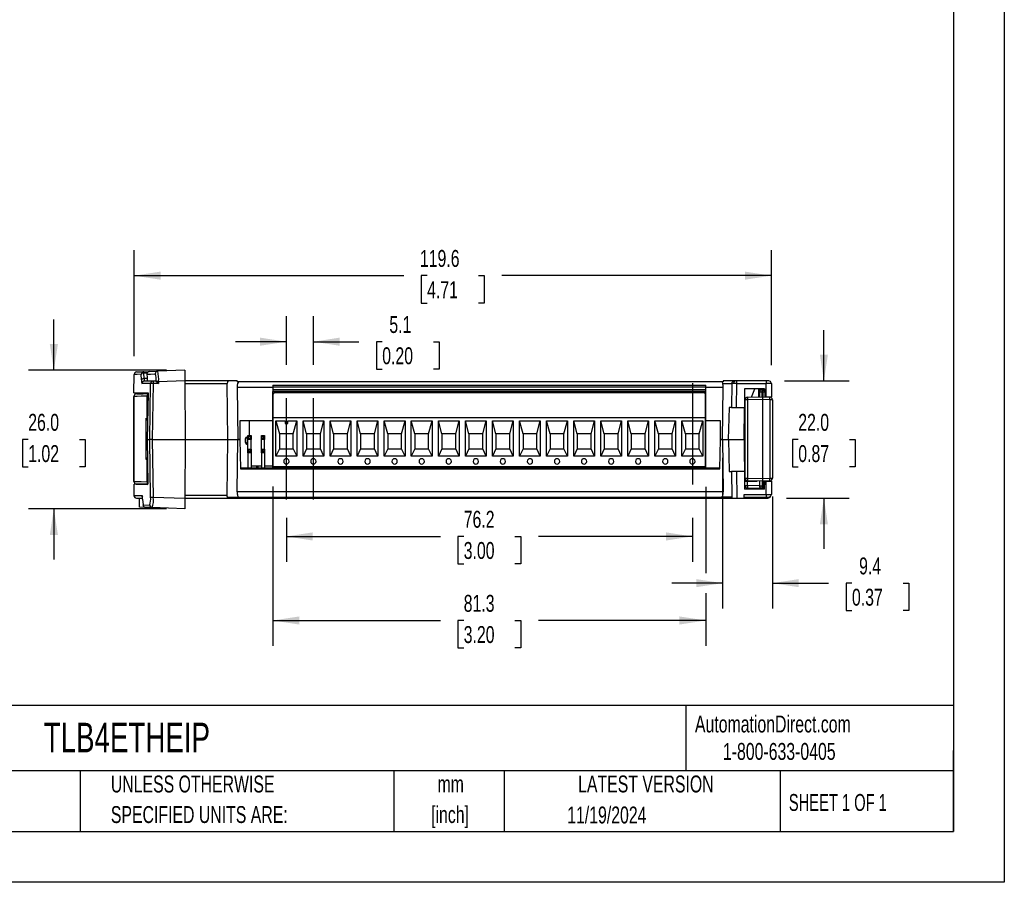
# Model space of a CAD drawing. Header units: millimetres. Extents: x 0 to 419, y 0 to 324.
# Tile 6 of 10: x 234 to 419, y 0 to 162. Entities that reach past the tile are written whole.
import ezdxf

# ---------------------------------------------------------------- set-up
doc = ezdxf.new("R2010")
doc.units = ezdxf.units.MM
doc.header["$LTSCALE"] = 1.5
doc.linetypes.add('CENTERX2', pattern=[20.32, 12.7, -2.54, 2.54, -2.54])
doc.layers.add('CENTER', color=40, linetype='CENTERX2')
doc.layers.add('DIMENSIONS', color=140, linetype='Continuous', lineweight=25)
doc.layers.add('TEXT', color=140, linetype='Continuous', lineweight=25)
doc.styles.add('SLDTEXTSTYLE0', font='TXT', dxfattribs={"width": 0.7})
doc.styles.add('SLDTEXTSTYLE1', font='TXT', dxfattribs={"width": 0.65})
doc.dimstyles.new('SLDDIMSTYLE0', dxfattribs={"dimtxt": 3.237012, "dimasz": 4.953, "dimexe": 0, "dimexo": 0.0625, "dimgap": 0.809253, "dimtad": 0, "dimtih": 1, "dimtoh": 1, "dimdec": 1, "dimrnd": 1e-09, "dimzin": 12, "dimdsep": 46, "dimtxsty": 'SLDTEXTSTYLE0', "dimsah": 1, "dimcen": 0.09, "dimadec": 0, "dimazin": 3, "dimtfac": 1, "dimtdec": 1, "dimtmove": 0, "dimatfit": 0, "dimfxl": 0, "dimfrac": 2, "dimtolj": 1, "dimtzin": 12, "dimarcsym": 0})
doc.dimstyles.new('SLDDIMSTYLE1', dxfattribs={"dimtxt": 3.237012, "dimasz": 4.953, "dimexe": 0, "dimexo": 0.0625, "dimgap": 0.809253, "dimtad": 0, "dimtih": 1, "dimtoh": 1, "dimdec": 1, "dimrnd": 1e-09, "dimzin": 12, "dimdsep": 46, "dimtxsty": 'SLDTEXTSTYLE0', "dimsah": 1, "dimcen": 0.09, "dimadec": 0, "dimazin": 3, "dimtfac": 1, "dimtdec": 1, "dimtofl": 0, "dimtmove": 0, "dimatfit": 3, "dimfxl": 0, "dimfrac": 2, "dimtolj": 1, "dimtzin": 12, "dimarcsym": 0})
doc.dimstyles.new('SLDDIMSTYLE2', dxfattribs={"dimtxt": 3.237012, "dimasz": 4.953, "dimexe": 0, "dimexo": 0.0625, "dimgap": 0.809253, "dimtad": 0, "dimtih": 1, "dimtoh": 1, "dimdec": 1, "dimrnd": 1e-09, "dimzin": 4, "dimdsep": 46, "dimtxsty": 'SLDTEXTSTYLE0', "dimsah": 1, "dimcen": 0.09, "dimadec": 0, "dimazin": 1, "dimtfac": 1, "dimtdec": 1, "dimtmove": 0, "dimatfit": 0, "dimfxl": 0, "dimfrac": 2, "dimtolj": 1, "dimtzin": 12, "dimarcsym": 0})

# ---------------------------------------------------------------- blocks, each defined once
blk = doc.blocks.new('SW_NOTE_0_1')
at = {"layer": 'TEXT', "color": 0, "linetype": 'CENTERX2', "lineweight": 18, "char_height": 3.175, "attachment_point": 2, "style": 'SLDTEXTSTYLE0'}
for s, insert in [('mm', (4.27, 4.09)), ('[inch]', (4.14, -1.64))]:
    blk.add_mtext(s, dxfattribs=dict(at, insert=insert))
blk = doc.blocks.new('SW_NOTE_0_2')
at = {"layer": 'TEXT', "color": 0, "linetype": 'CENTERX2', "lineweight": 18, "char_height": 3.175, "attachment_point": 1, "style": 'SLDTEXTSTYLE0'}
for s, insert in [('UNLESS OTHERWISE', (0, 4.09)), ('SPECIFIED UNITS ARE:', (0, -1.64))]:
    blk.add_mtext(s, dxfattribs=dict(at, insert=insert))
blk = doc.blocks.new('_D_5')
at = {"layer": 'DIMENSIONS'}
for p, q in [((284.35, 97.15), (284.35, 106.25)), ((289.43, 97.15), (289.43, 106.25)), ((284.35, 101.48), (274.83, 101.48)), ((289.43, 101.48), (297.95, 101.48)), ((302.34, 101.48), (301.25, 101.48)), ((301.25, 101.48), (301.25, 96.34)), ((311.96, 101.48), (313.04, 101.48)), ((313.04, 101.48), (313.04, 96.34)), ((301.25, 96.34), (302.34, 96.34)), ((313.04, 96.34), (311.96, 96.34))]:
    blk.add_line(p, q, dxfattribs=at)
for points in [[(284.35, 101.48), (279.4, 102.25), (279.4, 100.72)], [(289.43, 101.48), (294.38, 100.72), (294.38, 102.25)]]:
    blk.add_solid(points, dxfattribs=at)
at = {"layer": 'DIMENSIONS', "char_height": 3.175, "attachment_point": 1, "style": 'SLDTEXTSTYLE0'}
for s, insert in [('5.1', (303.68, 106.3)), ('0.20', (302.34, 100.43))]:
    blk.add_mtext(s, dxfattribs=dict(at, insert=insert))
blk = doc.blocks.new('_D_6')
at = {"layer": 'DIMENSIONS'}
for p, q in [((284.35, 68.4), (284.35, 60.16)), ((360.55, 68.4), (360.55, 60.16)), ((284.35, 64.93), (313.26, 64.93)), ((317.64, 64.93), (316.56, 64.93)), ((316.56, 64.93), (316.56, 59.78)), ((327.26, 64.93), (328.35, 64.93)), ((328.35, 64.93), (328.35, 59.78)), ((360.55, 64.93), (331.65, 64.93)), ((316.56, 59.78), (317.64, 59.78)), ((328.35, 59.78), (327.26, 59.78))]:
    blk.add_line(p, q, dxfattribs=at)
for points in [[(284.35, 64.93), (289.3, 64.16), (289.3, 65.69)], [(360.55, 64.93), (355.6, 65.69), (355.6, 64.16)]]:
    blk.add_solid(points, dxfattribs=at)
at = {"layer": 'DIMENSIONS', "char_height": 3.175, "attachment_point": 1, "style": 'SLDTEXTSTYLE0'}
for s, insert in [('76.2', (317.64, 69.74)), ('3.00', (317.64, 63.88))]:
    blk.add_mtext(s, dxfattribs=dict(at, insert=insert))
blk = doc.blocks.new('_D_7')
at = {"layer": 'DIMENSIONS'}
for p, q in [((240.71, 96.12), (240.71, 105.65)), ((261.85, 96.12), (235.95, 96.12)), ((235.9, 83.12), (234.82, 83.12)), ((234.82, 83.12), (234.82, 77.98)), ((245.52, 83.12), (246.61, 83.12)), ((246.61, 83.12), (246.61, 77.98)), ((234.82, 77.98), (235.9, 77.98)), ((246.61, 77.98), (245.52, 77.98)), ((261.85, 70.13), (235.95, 70.13)), ((240.71, 70.13), (240.71, 60.6))]:
    blk.add_line(p, q, dxfattribs=at)
for points in [[(240.71, 96.12), (241.48, 101.07), (239.95, 101.07)], [(240.71, 70.13), (239.95, 65.17), (241.48, 65.17)]]:
    blk.add_solid(points, dxfattribs=at)
at = {"layer": 'DIMENSIONS', "char_height": 3.175, "attachment_point": 1, "style": 'SLDTEXTSTYLE0'}
for s, insert in [('26.0', (235.9, 87.94)), ('1.02', (235.9, 82.07))]:
    blk.add_mtext(s, dxfattribs=dict(at, insert=insert))
blk = doc.blocks.new('_D_8')
at = {"layer": 'DIMENSIONS'}
for p, q in [((255.78, 98.76), (255.78, 118.64)), ((375.38, 97.08), (375.38, 118.64)), ((255.78, 113.88), (306.38, 113.88)), ((310.77, 113.88), (309.68, 113.88)), ((309.68, 113.88), (309.68, 108.74)), ((320.39, 113.88), (321.48, 113.88)), ((321.48, 113.88), (321.48, 108.74)), ((375.38, 113.88), (324.78, 113.88)), ((309.68, 108.74), (310.77, 108.74)), ((321.48, 108.74), (320.39, 108.74))]:
    blk.add_line(p, q, dxfattribs=at)
for points in [[(255.78, 113.88), (260.74, 113.12), (260.74, 114.64)], [(375.38, 113.88), (370.42, 114.64), (370.42, 113.12)]]:
    blk.add_solid(points, dxfattribs=at)
at = {"layer": 'DIMENSIONS', "char_height": 3.175, "attachment_point": 1, "style": 'SLDTEXTSTYLE0'}
for s, insert in [('119.6', (309.42, 118.7)), ('4.71', (310.77, 112.83))]:
    blk.add_mtext(s, dxfattribs=dict(at, insert=insert))
blk = doc.blocks.new('_D_9')
at = {"layer": 'DIMENSIONS'}
for p, q in [((385.24, 94.12), (385.24, 103.65)), ((377.83, 94.12), (390, 94.12)), ((380.43, 83.12), (379.34, 83.12)), ((379.34, 83.12), (379.34, 77.98)), ((390.05, 83.12), (391.13, 83.12)), ((391.13, 83.12), (391.13, 77.98)), ((379.34, 77.98), (380.43, 77.98)), ((391.13, 77.98), (390.05, 77.98)), ((378.23, 72.12), (390, 72.12)), ((385.24, 72.12), (385.24, 62.6))]:
    blk.add_line(p, q, dxfattribs=at)
for points in [[(385.24, 94.12), (386, 99.08), (384.48, 99.08)], [(385.24, 72.12), (384.48, 67.17), (386, 67.17)]]:
    blk.add_solid(points, dxfattribs=at)
at = {"layer": 'DIMENSIONS', "char_height": 3.175, "attachment_point": 1, "style": 'SLDTEXTSTYLE0'}
for s, insert in [('22.0', (380.43, 87.94)), ('0.87', (380.43, 82.07))]:
    blk.add_mtext(s, dxfattribs=dict(at, insert=insert))
blk = doc.blocks.new('_D_10')
at = {"layer": 'DIMENSIONS'}
for p, q in [((366.22, 79.67), (366.22, 51.4)), ((375.58, 72.4), (375.58, 51.4)), ((366.22, 56.16), (356.7, 56.16)), ((375.58, 56.16), (386.12, 56.16)), ((390.51, 56.16), (389.42, 56.16)), ((389.42, 56.16), (389.42, 51.02)), ((400.12, 56.16), (401.21, 56.16)), ((401.21, 56.16), (401.21, 51.02)), ((389.42, 51.02), (390.51, 51.02)), ((401.21, 51.02), (400.12, 51.02))]:
    blk.add_line(p, q, dxfattribs=at)
for points in [[(366.22, 56.16), (361.27, 56.92), (361.27, 55.4)], [(375.58, 56.16), (380.53, 55.4), (380.53, 56.92)]]:
    blk.add_solid(points, dxfattribs=at)
at = {"layer": 'DIMENSIONS', "char_height": 3.175, "attachment_point": 1, "style": 'SLDTEXTSTYLE0'}
for s, insert in [('9.4', (391.85, 60.98)), ('0.37', (390.51, 55.11))]:
    blk.add_mtext(s, dxfattribs=dict(at, insert=insert))
blk = doc.blocks.new('_D_11')
at = {"layer": 'DIMENSIONS'}
for p, q in [((281.81, 74.32), (281.81, 44.38)), ((363.09, 74.27), (363.09, 58.04)), ((363.09, 54.29), (363.09, 44.38)), ((281.81, 49.15), (313.26, 49.15)), ((317.64, 49.15), (316.56, 49.15)), ((316.56, 49.15), (316.56, 44)), ((327.26, 49.15), (328.35, 49.15)), ((328.35, 49.15), (328.35, 44)), ((363.09, 49.15), (331.65, 49.15)), ((316.56, 44), (317.64, 44)), ((328.35, 44), (327.26, 44))]:
    blk.add_line(p, q, dxfattribs=at)
for points in [[(281.81, 49.15), (286.76, 48.39), (286.76, 49.91)], [(363.09, 49.15), (358.14, 49.91), (358.14, 48.39)]]:
    blk.add_solid(points, dxfattribs=at)
at = {"layer": 'DIMENSIONS', "char_height": 3.175, "attachment_point": 1, "style": 'SLDTEXTSTYLE0'}
for s, insert in [('81.3', (317.64, 53.96)), ('3.20', (317.64, 48.1))]:
    blk.add_mtext(s, dxfattribs=dict(at, insert=insert))

msp = doc.modelspace()

# ---------------------------------------------------------------- linework, layer by layer
at = {"color": 7, "linetype": 'Continuous'}
for p, q in [((419.1, 323.85), (419.1, 0)), ((419.1, 0), (0, 0))]:
    msp.add_line(p, q, dxfattribs=at)
for p, q in [((265.3, 96.12), (260.2, 95.94)), ((265.3, 96.12), (265.31, 94.16)), ((255.72, 91.87), (255.78, 95.31)), ((256.27, 95.81), (257.62, 95.85)), ((257.17, 94.3), (257.13, 95.36)), ((257.62, 95.85), (258.62, 95.89)), ((257.63, 95.62), (258.24, 95.64)), ((257.67, 94.56), (257.63, 95.62)), ((258.21, 94.56), (257.67, 94.56)), ((258.62, 95.89), (260.2, 95.94)), ((258.87, 93.61), (257.27, 93.61)), ((259.36, 94.1), (257.77, 94.1)), ((258.71, 83.12), (258.87, 93.61)), ((259.35, 93.61), (259.18, 83.12)), ((260.36, 93.61), (259.35, 93.61)), ((259.88, 94.1), (259.36, 94.1)), ((259.88, 94.1), (259.89, 94.09)), ((265.31, 94.16), (260.36, 93.98)), ((260.36, 93.98), (260.36, 93.61)), ((265.31, 94.16), (265.37, 83.12)), ((273.43, 94.12), (265.31, 94.12)), ((265.32, 93.63), (273.26, 93.63)), ((273.39, 83.12), (273.26, 93.63)), ((275.09, 94.12), (273.43, 94.12)), ((275.09, 94.12), (275.09, 93.92)), ((275.45, 93.92), (275.09, 93.92)), ((275.1, 92.94), (275.22, 83.12)), ((275.1, 92.94), (281.81, 92.94)), ((366.1, 93.92), (275.45, 93.92)), ((281.81, 93.32), (281.81, 93.02)), ((281.81, 93.32), (363.09, 93.32)), ((281.81, 93.02), (363.09, 93.02)), ((281.81, 93.02), (281.81, 92.42)), ((281.81, 92.42), (281.81, 92.12)), ((363.09, 92.42), (281.81, 92.42)), ((363.09, 93.02), (363.09, 93.32)), ((363.09, 92.42), (363.09, 93.02)), ((363.09, 92.94), (366.34, 92.94)), ((363.09, 92.12), (363.09, 92.42)), ((366.36, 93.92), (366.1, 93.92)), ((366.22, 83.12), (366.34, 92.94)), ((366.25, 93.63), (367.95, 93.63)), ((366.36, 94.12), (366.36, 93.92)), ((368.42, 94.12), (366.36, 94.12)), ((367.95, 93.63), (367.9, 89.12)), ((368.6, 94.12), (368.42, 94.12)), ((368.89, 94.12), (368.6, 94.12)), ((368.83, 89.12), (368.89, 93.63)), ((374.38, 94.12), (368.89, 94.12)), ((368.89, 93.63), (368.89, 94.12)), ((368.89, 93.63), (374.38, 93.63)), ((370.35, 92.62), (370.32, 89.12)), ((374.11, 92.62), (370.35, 92.62)), ((371.66, 91.09), (372.27, 92.62)), ((372.97, 92.62), (372.96, 91.11)), ((372.97, 92.51), (373.63, 92.52)), ((373.63, 92.52), (373.72, 92.52)), ((373.72, 92.52), (373.84, 92.52)), ((374.11, 92.62), (374.14, 91.12)), ((374.38, 94.12), (374.38, 93.63)), ((374.88, 94.12), (374.38, 94.12)), ((374.42, 91.12), (374.38, 93.63)), ((375.38, 93.63), (375.34, 93.63)), ((375.38, 93.63), (375.42, 91.12)), ((255.72, 91.87), (258.39, 91.87)), ((255.74, 91.19), (255.74, 75.26)), ((255.74, 75.26), (255.74, 91.19)), ((255.74, 91.19), (255.74, 91.19)), ((258.2, 87.08), (258.2, 91.25)), ((258.37, 91.25), (258.2, 91.25)), ((258.39, 91.87), (258.25, 83.12)), ((363.09, 92.12), (281.81, 92.12)), ((281.81, 77.82), (281.81, 92.12)), ((281.9, 87.2), (281.9, 91.67)), ((282.2, 91.97), (362.7, 91.97)), ((363, 87.2), (363, 91.67)), ((363.09, 77.82), (363.09, 92.12)), ((370.42, 90.57), (370.42, 75.87)), ((370.91, 90.57), (370.42, 90.57)), ((370.91, 91.07), (373.72, 91.12)), ((373.72, 90.62), (370.91, 90.57)), ((370.91, 90.57), (370.91, 75.87)), ((372.97, 92.01), (373.14, 92.02)), ((373.63, 92.02), (373.14, 92.02)), ((373.14, 92.02), (373.14, 91.11)), ((373.72, 92.02), (373.63, 92.02)), ((373.63, 91.12), (373.63, 92.02)), ((373.84, 92.02), (373.72, 92.02)), ((373.72, 92.02), (373.72, 91.12)), ((373.72, 91.12), (375.08, 91.1)), ((375.08, 90.6), (373.72, 90.62)), ((373.72, 90.62), (373.72, 75.82)), ((373.84, 91.12), (373.84, 92.02)), ((374.12, 92.02), (373.84, 92.02)), ((374.14, 91.12), (374.42, 91.12)), ((374.14, 91.12), (374.14, 91.12)), ((374.34, 91.11), (374.34, 91.12)), ((374.42, 91.12), (375.42, 91.12)), ((375.08, 90.6), (375.08, 75.85)), ((375.58, 90.6), (375.08, 90.6)), ((375.3, 91.12), (375.3, 91.05)), ((375.58, 90.6), (375.58, 75.85)), ((367.44, 89.12), (367.3, 83.12)), ((367.9, 89.12), (367.44, 89.12)), ((367.9, 89.12), (368.83, 89.12)), ((368.83, 89.12), (370.32, 89.12)), ((370.27, 83.12), (370.32, 89.12)), ((258.05, 87.11), (258.2, 87.08)), ((258.05, 79.34), (258.05, 87.11)), ((258.2, 87.08), (258.31, 87.08)), ((281.9, 77.97), (281.9, 87.2)), ((363, 87.2), (281.9, 87.2)), ((363, 77.97), (363, 87.2)), ((370.31, 87.72), (370.42, 88)), ((275.62, 86.62), (275.59, 83.12)), ((281.81, 86.62), (275.62, 86.62)), ((277.37, 86.62), (277.37, 83.87)), ((282.4, 86.6), (284.1, 86.6)), ((282.4, 79.97), (282.4, 86.6)), ((282.4, 86.6), (283.05, 84.17)), ((284.1, 86.6), (284.1, 86.1)), ((284.1, 86.1), (284.6, 86.1)), ((284.6, 86.6), (286.3, 86.6)), ((284.6, 86.1), (284.6, 86.6)), ((285.65, 84.17), (286.3, 86.6)), ((286.3, 86.6), (286.3, 79.97)), ((287.48, 79.97), (287.48, 86.6)), ((287.48, 86.6), (291.38, 86.6)), ((288.13, 84.17), (287.48, 86.6)), ((290.73, 84.17), (291.38, 86.6)), ((291.38, 86.6), (291.38, 79.97)), ((292.56, 79.97), (292.56, 86.6)), ((292.56, 86.6), (296.46, 86.6)), ((293.21, 84.17), (292.56, 86.6)), ((295.81, 84.17), (296.46, 86.6)), ((296.46, 86.6), (296.46, 79.97)), ((297.64, 79.97), (297.64, 86.6)), ((297.64, 86.6), (301.54, 86.6)), ((298.29, 84.17), (297.64, 86.6)), ((300.89, 84.17), (301.54, 86.6)), ((301.54, 86.6), (301.54, 79.97)), ((302.72, 79.97), (302.72, 86.6)), ((302.72, 86.6), (306.62, 86.6)), ((303.37, 84.17), (302.72, 86.6)), ((305.97, 84.17), (306.62, 86.6)), ((306.62, 86.6), (306.62, 79.97)), ((307.8, 79.97), (307.8, 86.6)), ((307.8, 86.6), (311.7, 86.6)), ((308.45, 84.17), (307.8, 86.6)), ((311.05, 84.17), (311.7, 86.6)), ((311.7, 86.6), (311.7, 79.97)), ((312.88, 79.97), (312.88, 86.6)), ((312.88, 86.6), (316.78, 86.6)), ((313.53, 84.17), (312.88, 86.6)), ((316.13, 84.17), (316.78, 86.6)), ((316.78, 86.6), (316.78, 79.97)), ((317.96, 79.97), (317.96, 86.6)), ((317.96, 86.6), (321.86, 86.6)), ((318.61, 84.17), (317.96, 86.6)), ((321.21, 84.17), (321.86, 86.6)), ((321.86, 86.6), (321.86, 79.97)), ((323.04, 79.97), (323.04, 86.6)), ((323.04, 86.6), (326.94, 86.6)), ((323.69, 84.17), (323.04, 86.6)), ((326.29, 84.17), (326.94, 86.6)), ((326.94, 86.6), (326.94, 79.97)), ((328.12, 79.97), (328.12, 86.6)), ((328.12, 86.6), (332.02, 86.6)), ((328.77, 84.17), (328.12, 86.6)), ((331.37, 84.17), (332.02, 86.6)), ((332.02, 86.6), (332.02, 79.97)), ((333.2, 79.97), (333.2, 86.6)), ((333.2, 86.6), (337.1, 86.6)), ((333.85, 84.17), (333.2, 86.6)), ((336.45, 84.17), (337.1, 86.6)), ((337.1, 86.6), (337.1, 79.97)), ((338.28, 79.97), (338.28, 86.6)), ((338.28, 86.6), (342.18, 86.6)), ((338.93, 84.17), (338.28, 86.6)), ((341.53, 84.17), (342.18, 86.6)), ((342.18, 86.6), (342.18, 79.97)), ((343.36, 79.97), (343.36, 86.6)), ((343.36, 86.6), (347.26, 86.6)), ((344.01, 84.17), (343.36, 86.6)), ((346.61, 84.17), (347.26, 86.6)), ((347.26, 86.6), (347.26, 79.97)), ((348.44, 79.97), (348.44, 86.6)), ((348.44, 86.6), (352.34, 86.6)), ((349.09, 84.17), (348.44, 86.6)), ((351.69, 84.17), (352.34, 86.6)), ((352.34, 86.6), (352.34, 79.97)), ((353.52, 79.97), (353.52, 86.6)), ((353.52, 86.6), (357.42, 86.6)), ((354.17, 84.17), (353.52, 86.6)), ((356.77, 84.17), (357.42, 86.6)), ((357.42, 86.6), (357.42, 79.97)), ((358.6, 79.97), (358.6, 86.6)), ((358.6, 86.6), (362.5, 86.6)), ((359.25, 84.17), (358.6, 86.6)), ((361.85, 84.17), (362.5, 86.6)), ((362.5, 86.6), (362.5, 79.97)), ((365.82, 86.62), (363.09, 86.62)), ((365.85, 83.12), (365.82, 86.62)), ((276.66, 82.56), (276.66, 83.29)), ((276.66, 83.29), (276.77, 83.28)), ((276.77, 82.57), (276.77, 83.28)), ((277.02, 83.58), (276.91, 83.59)), ((276.91, 83.59), (277.12, 83.59)), ((277.12, 83.58), (277.02, 83.58)), ((277.27, 83.72), (277.12, 83.87)), ((277.12, 83.87), (277.74, 83.87)), ((277.12, 83.24), (277.12, 83.87)), ((277.12, 83.24), (277.27, 83.39)), ((277.74, 83.24), (277.12, 83.24)), ((277.12, 83.14), (277.12, 83.24)), ((277.27, 83.39), (277.27, 83.72)), ((277.27, 83.72), (277.59, 83.72)), ((277.27, 83.39), (277.59, 83.39)), ((277.59, 83.72), (277.74, 83.87)), ((277.59, 83.39), (277.59, 83.72)), ((277.74, 83.24), (277.59, 83.39)), ((277.74, 83.87), (277.74, 83.24)), ((277.74, 83.24), (277.74, 83.14)), ((279.81, 83.72), (279.66, 83.87)), ((279.66, 83.87), (280.28, 83.87)), ((279.66, 83.24), (279.66, 83.87)), ((279.66, 83.24), (279.81, 83.39)), ((280.28, 83.24), (279.66, 83.24)), ((279.66, 83.14), (279.66, 83.24)), ((279.81, 83.72), (280.13, 83.72)), ((279.81, 83.39), (279.81, 83.72)), ((279.81, 83.39), (280.13, 83.39)), ((280.13, 83.72), (280.28, 83.87)), ((280.13, 83.39), (280.13, 83.72)), ((280.28, 83.24), (280.13, 83.39)), ((280.28, 83.87), (280.28, 83.24)), ((280.28, 83.24), (280.28, 83.14)), ((285.65, 84.17), (283.05, 84.17)), ((283.05, 84.17), (283.05, 81.37)), ((285.65, 81.37), (285.65, 84.17)), ((290.73, 84.17), (288.13, 84.17)), ((288.13, 84.17), (288.13, 81.37)), ((290.73, 81.37), (290.73, 84.17)), ((295.81, 84.17), (293.21, 84.17)), ((293.21, 84.17), (293.21, 81.37)), ((295.81, 81.37), (295.81, 84.17)), ((300.89, 84.17), (298.29, 84.17)), ((298.29, 84.17), (298.29, 81.37)), ((300.89, 81.37), (300.89, 84.17)), ((305.97, 84.17), (303.37, 84.17)), ((303.37, 84.17), (303.37, 81.37)), ((305.97, 81.37), (305.97, 84.17)), ((311.05, 84.17), (308.45, 84.17)), ((308.45, 84.17), (308.45, 81.37)), ((311.05, 81.37), (311.05, 84.17)), ((316.13, 84.17), (313.53, 84.17)), ((313.53, 84.17), (313.53, 81.37)), ((316.13, 81.37), (316.13, 84.17)), ((321.21, 84.17), (318.61, 84.17)), ((318.61, 84.17), (318.61, 81.37)), ((321.21, 81.37), (321.21, 84.17)), ((326.29, 84.17), (323.69, 84.17)), ((323.69, 84.17), (323.69, 81.37)), ((326.29, 81.37), (326.29, 84.17)), ((331.37, 84.17), (328.77, 84.17)), ((328.77, 84.17), (328.77, 81.37)), ((331.37, 81.37), (331.37, 84.17)), ((336.45, 84.17), (333.85, 84.17)), ((333.85, 84.17), (333.85, 81.37)), ((336.45, 81.37), (336.45, 84.17)), ((341.53, 84.17), (338.93, 84.17)), ((338.93, 84.17), (338.93, 81.37)), ((341.53, 81.37), (341.53, 84.17)), ((346.61, 84.17), (344.01, 84.17)), ((344.01, 84.17), (344.01, 81.37)), ((346.61, 81.37), (346.61, 84.17)), ((351.69, 84.17), (349.09, 84.17)), ((349.09, 84.17), (349.09, 81.37)), ((351.69, 81.37), (351.69, 84.17)), ((356.77, 84.17), (354.17, 84.17)), ((354.17, 84.17), (354.17, 81.37)), ((356.77, 81.37), (356.77, 84.17)), ((361.85, 84.17), (359.25, 84.17)), ((359.25, 84.17), (359.25, 81.37)), ((361.85, 81.37), (361.85, 84.17)), ((258.25, 83.12), (258.38, 74.77)), ((258.25, 83.12), (258.71, 83.12)), ((258.87, 72.3), (258.71, 83.12)), ((259.18, 83.12), (258.71, 83.12)), ((259.18, 83.12), (259.35, 72.3)), ((259.18, 83.12), (265.37, 83.12)), ((265.37, 83.12), (265.31, 72.09)), ((265.37, 83.12), (273.39, 83.12)), ((273.26, 72.61), (273.39, 83.12)), ((273.39, 83.12), (275.22, 83.12)), ((275.1, 73.31), (275.22, 83.12)), ((275.22, 83.12), (275.62, 83.12)), ((275.59, 83.12), (275.22, 83.12)), ((275.62, 83.12), (275.72, 77.62)), ((276.77, 82.57), (276.66, 82.56)), ((276.91, 82.26), (277.02, 82.27)), ((277.12, 82.25), (276.91, 82.26)), ((277.02, 82.27), (277.12, 82.26)), ((277.74, 83.14), (277.12, 83.14)), ((277.12, 81.33), (277.12, 83.14)), ((277.12, 81.33), (277.27, 81.18)), ((277.12, 81.33), (277.74, 81.33)), ((277.12, 80.7), (277.12, 81.33)), ((277.74, 81.33), (277.59, 81.18)), ((277.74, 81.33), (277.74, 83.14)), ((277.74, 81.33), (277.74, 80.7)), ((280.28, 83.14), (279.66, 83.14)), ((279.66, 81.33), (279.66, 83.14)), ((279.66, 81.33), (279.81, 81.18)), ((279.66, 81.33), (280.28, 81.33)), ((279.66, 80.7), (279.66, 81.33)), ((280.28, 81.33), (280.13, 81.18)), ((280.28, 81.33), (280.28, 83.14)), ((280.28, 81.33), (280.28, 80.7)), ((283.05, 81.37), (282.4, 79.97)), ((283.05, 81.37), (285.65, 81.37)), ((285.65, 81.37), (286.3, 79.97)), ((288.13, 81.37), (287.48, 79.97)), ((288.13, 81.37), (290.73, 81.37)), ((291.38, 79.97), (290.73, 81.37)), ((293.21, 81.37), (292.56, 79.97)), ((293.21, 81.37), (295.81, 81.37)), ((296.46, 79.97), (295.81, 81.37)), ((298.29, 81.37), (297.64, 79.97)), ((298.29, 81.37), (300.89, 81.37)), ((301.54, 79.97), (300.89, 81.37)), ((303.37, 81.37), (302.72, 79.97)), ((303.37, 81.37), (305.97, 81.37)), ((306.62, 79.97), (305.97, 81.37)), ((308.45, 81.37), (307.8, 79.97)), ((308.45, 81.37), (311.05, 81.37)), ((311.7, 79.97), (311.05, 81.37)), ((313.53, 81.37), (312.88, 79.97)), ((313.53, 81.37), (316.13, 81.37)), ((316.78, 79.97), (316.13, 81.37)), ((318.61, 81.37), (317.96, 79.97)), ((318.61, 81.37), (321.21, 81.37)), ((321.86, 79.97), (321.21, 81.37)), ((323.69, 81.37), (323.04, 79.97)), ((323.69, 81.37), (326.29, 81.37)), ((326.94, 79.97), (326.29, 81.37)), ((328.77, 81.37), (328.12, 79.97)), ((328.77, 81.37), (331.37, 81.37)), ((332.02, 79.97), (331.37, 81.37)), ((333.85, 81.37), (333.2, 79.97)), ((333.85, 81.37), (336.45, 81.37)), ((337.1, 79.97), (336.45, 81.37)), ((338.93, 81.37), (338.28, 79.97)), ((338.93, 81.37), (341.53, 81.37)), ((342.18, 79.97), (341.53, 81.37)), ((344.01, 81.37), (343.36, 79.97)), ((344.01, 81.37), (346.61, 81.37)), ((347.26, 79.97), (346.61, 81.37)), ((349.09, 81.37), (348.44, 79.97)), ((349.09, 81.37), (351.69, 81.37)), ((352.34, 79.97), (351.69, 81.37)), ((354.17, 81.37), (353.52, 79.97)), ((354.17, 81.37), (356.77, 81.37)), ((357.42, 79.97), (356.77, 81.37)), ((359.25, 81.37), (358.6, 79.97)), ((359.25, 81.37), (361.85, 81.37)), ((362.5, 79.97), (361.85, 81.37)), ((365.73, 77.62), (365.82, 83.12)), ((365.82, 83.12), (366.22, 83.12)), ((366.22, 83.12), (365.85, 83.12)), ((366.22, 83.12), (366.34, 73.31)), ((366.22, 83.12), (367.33, 83.12)), ((366.22, 83.12), (367.3, 83.12)), ((367.33, 83.12), (367.46, 77.12)), ((367.33, 83.12), (370.27, 83.12)), ((370.27, 83.12), (370.32, 77.12)), ((370.32, 83.12), (370.27, 83.12)), ((370.36, 80.62), (370.32, 83.12)), ((277.27, 80.85), (277.12, 80.7)), ((277.74, 80.7), (277.12, 80.7)), ((277.12, 80.6), (277.12, 80.7)), ((277.74, 80.6), (277.12, 80.6)), ((277.12, 80.6), (277.12, 77.72)), ((277.59, 81.18), (277.27, 81.18)), ((277.27, 81.18), (277.27, 80.85)), ((277.59, 80.85), (277.27, 80.85)), ((277.59, 81.18), (277.59, 80.85)), ((277.59, 80.85), (277.74, 80.7)), ((277.74, 80.7), (277.74, 80.6)), ((277.74, 80.6), (277.74, 77.72)), ((279.81, 80.85), (279.66, 80.7)), ((280.28, 80.7), (279.66, 80.7)), ((279.66, 80.6), (279.66, 80.7)), ((280.28, 80.6), (279.66, 80.6)), ((279.66, 80.6), (279.66, 77.72)), ((280.13, 81.18), (279.81, 81.18)), ((279.81, 81.18), (279.81, 80.85)), ((280.13, 80.85), (279.81, 80.85)), ((280.13, 81.18), (280.13, 80.85)), ((280.13, 80.85), (280.28, 80.7)), ((280.28, 80.7), (280.28, 80.6)), ((280.28, 80.6), (280.28, 77.72)), ((286.3, 79.97), (282.4, 79.97)), ((291.38, 79.97), (287.48, 79.97)), ((296.46, 79.97), (292.56, 79.97)), ((301.54, 79.97), (297.64, 79.97)), ((306.62, 79.97), (302.72, 79.97)), ((311.7, 79.97), (307.8, 79.97)), ((316.78, 79.97), (312.88, 79.97)), ((321.86, 79.97), (317.96, 79.97)), ((326.94, 79.97), (323.04, 79.97)), ((332.02, 79.97), (328.12, 79.97)), ((337.1, 79.97), (333.2, 79.97)), ((342.18, 79.97), (338.28, 79.97)), ((347.26, 79.97), (343.36, 79.97)), ((352.34, 79.97), (348.44, 79.97)), ((357.42, 79.97), (353.52, 79.97)), ((362.5, 79.97), (358.6, 79.97)), ((370.42, 80.62), (370.36, 80.62)), ((370.42, 77.25), (370.36, 80.62)), ((258.2, 79.36), (258.05, 79.34)), ((258.2, 75.19), (258.2, 79.36)), ((258.3, 79.36), (258.2, 79.36)), ((281.81, 77.72), (275.72, 77.72)), ((275.72, 77.62), (365.73, 77.62)), ((279.66, 78.12), (277.74, 78.12)), ((278.83, 77.72), (278.83, 78.12)), ((279.03, 77.72), (279.03, 78.12)), ((281.81, 78.12), (280.28, 78.12)), ((281.81, 77.82), (281.81, 77.77)), ((363.09, 77.82), (281.81, 77.82)), ((363.09, 77.77), (281.81, 77.77)), ((281.81, 77.77), (281.81, 77.72)), ((363.09, 77.72), (281.81, 77.72)), ((363, 77.97), (281.9, 77.97)), ((363.09, 77.77), (363.09, 77.82)), ((363.09, 77.72), (363.09, 77.77)), ((365.73, 77.72), (363.09, 77.72)), ((370.39, 79), (370.31, 79.09)), ((370.32, 77.62), (370.42, 77.62)), ((367.46, 77.12), (367.9, 77.12)), ((367.9, 77.12), (367.95, 72.32)), ((368.83, 77.12), (368.9, 72.12)), ((370.32, 77.12), (368.83, 77.12)), ((370.32, 77.12), (370.35, 73.82)), ((370.42, 75.87), (370.91, 75.87)), ((370.42, 75.27), (370.42, 75.81)), ((370.91, 75.87), (373.72, 75.82)), ((373.72, 75.82), (375.08, 75.85)), ((375.08, 75.85), (375.58, 75.85)), ((255.72, 74.77), (255.75, 72.61)), ((258.38, 74.77), (255.77, 74.77)), ((256.35, 74.75), (256.22, 74.76)), ((258.2, 75.19), (258.37, 75.19)), ((370.92, 75.27), (370.42, 75.27)), ((370.42, 74.47), (370.42, 75.27)), ((370.42, 74.47), (370.92, 74.47)), ((370.83, 73.82), (370.83, 73.98)), ((373.72, 75.32), (370.91, 75.37)), ((370.92, 74.47), (370.91, 73.97)), ((373.63, 73.92), (370.91, 73.97)), ((370.92, 75.37), (370.92, 75.27)), ((370.92, 75.27), (372.74, 75.31)), ((370.92, 74.47), (370.92, 75.27)), ((373.14, 74.43), (370.92, 74.47)), ((371.77, 73.82), (371.77, 73.96)), ((372.54, 73.94), (372.54, 73.82)), ((372.74, 75.31), (372.74, 75.34)), ((373.14, 75.33), (373.14, 74.42)), ((373.14, 74.42), (373.63, 74.42)), ((373.63, 75.32), (373.63, 74.42)), ((373.63, 74.42), (373.72, 74.42)), ((373.63, 73.92), (373.72, 73.92)), ((375.08, 75.35), (373.72, 75.32)), ((373.72, 75.32), (373.72, 74.42)), ((373.72, 74.42), (373.84, 74.42)), ((373.72, 73.92), (373.84, 73.93)), ((373.84, 75.33), (373.84, 74.42)), ((373.84, 74.42), (374.12, 74.42)), ((373.84, 73.94), (373.84, 73.93)), ((374.11, 73.82), (374.14, 75.32)), ((374.14, 75.33), (374.14, 75.32)), ((374.14, 75.32), (374.42, 75.32)), ((374.34, 75.32), (374.34, 75.33)), ((374.38, 72.81), (374.42, 75.32)), ((375.3, 75.4), (375.3, 75.32)), ((375.42, 75.32), (375.38, 72.81)), ((255.75, 72.61), (257.26, 72.61)), ((256.25, 72.12), (257.37, 72.12)), ((256.79, 70.42), (256.76, 72.12)), ((259.35, 72.3), (265.31, 72.09)), ((265.31, 72.09), (265.3, 70.13)), ((265.31, 72.12), (273.43, 72.12)), ((273.26, 72.61), (265.32, 72.61)), ((273.29, 72.32), (275.45, 72.32)), ((273.43, 72.12), (276.8, 72.12)), ((366.34, 73.31), (275.1, 73.31)), ((275.45, 72.32), (366, 72.32)), ((276.8, 72.12), (276.8, 72.32)), ((276.8, 72.12), (281.5, 72.12)), ((281.5, 72.12), (281.5, 72.32)), ((281.5, 72.12), (359.94, 72.12)), ((359.94, 72.12), (359.94, 72.32)), ((359.94, 72.12), (364.64, 72.12)), ((364.64, 72.12), (364.64, 72.32)), ((364.64, 72.12), (367.96, 72.12)), ((367.9, 72.32), (366, 72.32)), ((367.95, 72.32), (367.99, 72.32)), ((368.9, 72.12), (370.27, 72.12)), ((370.27, 72.81), (374.38, 72.81)), ((370.27, 72.12), (370.27, 72.81)), ((370.27, 72.32), (374.38, 72.32)), ((370.27, 72.12), (371.55, 72.12)), ((374.11, 73.82), (370.35, 73.82)), ((371.55, 72.32), (371.55, 72.12)), ((371.55, 72.12), (373.27, 72.12)), ((373.27, 72.12), (373.26, 72.32)), ((373.27, 72.12), (374.78, 72.12)), ((374.38, 72.81), (374.38, 72.32)), ((374.38, 72.32), (374.88, 72.32)), ((374.94, 72.32), (375.18, 72.32)), ((257.83, 70.39), (256.79, 70.42)), ((257.38, 71.91), (257.46, 70.87)), ((257.46, 70.87), (258.71, 70.83)), ((259.19, 70.34), (257.94, 70.38)), ((265.3, 70.13), (259.19, 70.34))]:
    msp.add_line(p, q)
at = {"flags": 128}
for points in [[(257.13, 95.36), (256.38, 95.33), (255.93, 95.32), (255.78, 95.31)], [(258.24, 95.64), (258.18, 95.43), (258.18, 95.4)], [(258.18, 95.4), (258.88, 95.42), (259.72, 95.45)], [(259.99, 93.99), (259.92, 94.06), (259.89, 94.09)], [(366.1, 93.92), (366.16, 93.89), (366.21, 93.78), (366.25, 93.63)], [(368.32, 93.63), (368.1, 93.63), (367.95, 93.63)], [(368.32, 93.63), (368.32, 93.73), (368.34, 93.82), (368.37, 93.91), (368.4, 93.98), (368.45, 94.04), (368.49, 94.09), (368.55, 94.11), (368.6, 94.12)], [(368.89, 93.63), (368.59, 93.63), (368.32, 93.63)], [(258.2, 91.25), (257.13, 91.23), (256.36, 91.21), (255.89, 91.19), (255.74, 91.19)], [(256.27, 91.69), (256.27, 91.69), (256.67, 91.7), (257.46, 91.72), (258.39, 91.75)], [(258.39, 91.75), (257.48, 91.72), (256.68, 91.7), (256.28, 91.69), (256.27, 91.69)], [(368.83, 77.12), (368.53, 77.12), (368.26, 77.12), (368.04, 77.12), (367.9, 77.12)], [(255.74, 75.26), (255.89, 75.25), (256.36, 75.24), (257.13, 75.22), (258.2, 75.19)], [(256.22, 74.76), (256.38, 74.75), (256.84, 74.74), (257.61, 74.72), (258.35, 74.7)], [(257.22, 74.73), (256.83, 74.74), (256.37, 74.75), (256.35, 74.75)], [(273.29, 72.32), (273.26, 72.47), (273.26, 72.61)], [(273.43, 72.12), (273.38, 72.14), (273.35, 72.18), (273.31, 72.24), (273.29, 72.32)], [(275.1, 73.31), (275.11, 73.12), (275.12, 72.94), (275.16, 72.76), (275.2, 72.61), (275.32, 72.39), (275.45, 72.32)], [(366, 72.32), (366.13, 72.39), (366.25, 72.61), (366.29, 72.76), (366.32, 72.94), (366.34, 73.12), (366.34, 73.31)], [(367.99, 72.32), (367.97, 72.17), (367.96, 72.14), (367.96, 72.13), (367.96, 72.12), (367.96, 72.12)], [(367.96, 72.12), (368.1, 72.12), (368.32, 72.12), (368.6, 72.12), (368.9, 72.12)], [(375.18, 72.32), (375, 72.18), (374.78, 72.12)], [(374.88, 72.32), (374.98, 72.33), (375.07, 72.36)], [(375.18, 72.32), (375.25, 72.46), (375.27, 72.52)], [(257.38, 71.91), (257.39, 71.86), (257.39, 71.85)], [(257.48, 70.81), (257.46, 70.87), (257.46, 70.87)]]:
    msp.add_lwpolyline(points, dxfattribs=at)
for centre, radius, start, end in [((256.28, 95.31), 0.5, 92, 179), ((257.63, 95.35), 0.499, 92.0722, 179.1339), ((257.57, 95.14), 0.487, 82.3301, 152.706), ((257.61, 94.08), 0.486, 82.2591, 152.7838), ((258.68, 94.16), 1.52, 174.6358, 201.3957), ((255.72, 95.59), 1.92, 0.8397, 7.7842), ((258.46, 94.49), 0.795, 174.5756, 209.2458), ((259.21, 94.47), 1, 174.5331, 201.6111), ((258.64, 95.43), 0.455, 93.1874, 152.6411), ((260.22, 95.44), 0.498, 92.2034, 179.2466), ((257.19, 94.46), 2.72, 352.3472, 21.4761), ((254.99, 94.52), 5.4, 354.2864, 15.2376), ((257.77, 93.6), 0.499, 90.1093, 179.1141), ((259.36, 93.6), 0.498, 90.2253, 179.2341), ((259.11, 85.85), 7.77, 88.2346, 91.7654), ((262.86, 93.73), 3.51, 173.9542, 181.9779), ((260.04, 74.42), 19.57, 89.0584, 90.1596), ((368.44, 93.64), 0.485, 91.7955, 180.7675), ((373.64, 92.02), 0.5, 91, 180), ((380.79, 92.27), 7.17, 178.0016, 181.9984), ((206.06, 92.27), 167.66, 359.9146, 0.0854), ((373.84, 92.22), 0.295, 21.2307, 89.7546), ((372.3, 92.42), 1.55, 358.1348, 3.5611), ((373.84, 92.22), 0.3, 21.6822, 89), ((374.91, 62.2), 31.43, 89.2057, 90.9591), ((374.88, 93.62), 0.5, 49.2556, 90), ((374.9, 93.66), 0.462, 357.0925, 69.2993), ((374.88, 93.62), 0.5, 1, 30.9524), ((256.22, 91.2), 0.483, 97.2442, 180.8692), ((258.64, 91.28), 0.439, 125.8782, 183.0166), ((282.2, 91.67), 0.3, 90, 180), ((362.7, 91.67), 0.3, 0, 90), ((370.92, 90.57), 0.5, 91, 180), ((378.08, 90.82), 7.17, 178.0016, 181.9984), ((541.38, 90.87), 167.66, 179.9146, 180.0854), ((354.01, 92.32), 19.84, 359.1382, 0.1591), ((373.86, 92.06), 0.313, 34.1649, 92.6475), ((367.92, 90.85), 7.17, 358.0016, 1.9984), ((375.08, 90.6), 0.5, 0, 89), ((258.6, 87.16), 0.553, 185.8208, 238.1469), ((258.7, 87.08), 0.501, 179.8682, 217.397), ((258.6, 79.29), 0.551, 122.1541, 174.2431), ((258.7, 79.36), 0.501, 144.3643, 180.13), ((284.35, 79.02), 0.5, 90, 270), ((284.35, 79.02), 0.5, 270, 90), ((289.43, 79.02), 0.5, 90, 270), ((289.43, 79.02), 0.5, 270, 90), ((294.51, 79.02), 0.5, 90, 270), ((294.51, 79.02), 0.5, 270, 90), ((299.59, 79.02), 0.5, 90, 270), ((299.59, 79.02), 0.5, 270, 90), ((304.67, 79.02), 0.5, 90, 270), ((304.67, 79.02), 0.5, 270, 90), ((309.75, 79.02), 0.5, 90, 270), ((309.75, 79.02), 0.5, 270, 90), ((314.83, 79.02), 0.5, 90, 270), ((314.83, 79.02), 0.5, 270, 90), ((319.91, 79.02), 0.5, 90, 270), ((319.91, 79.02), 0.5, 270, 90), ((324.99, 79.02), 0.5, 90, 270), ((324.99, 79.02), 0.5, 270, 90), ((330.07, 79.02), 0.5, 90, 270), ((330.07, 79.02), 0.5, 270, 90), ((335.15, 79.02), 0.5, 90, 270), ((335.15, 79.02), 0.5, 270, 90), ((340.23, 79.02), 0.5, 90, 270), ((340.23, 79.02), 0.5, 270, 90), ((345.31, 79.02), 0.5, 90, 270), ((345.31, 79.02), 0.5, 270, 90), ((350.39, 79.02), 0.5, 90, 270), ((350.39, 79.02), 0.5, 270, 90), ((355.47, 79.02), 0.5, 90, 270), ((355.47, 79.02), 0.5, 270, 90), ((360.55, 79.02), 0.5, 90, 270), ((360.55, 79.02), 0.5, 270, 90), ((370.92, 75.87), 0.5, 180, 269), ((378.08, 75.62), 7.17, 178.0016, 181.9984), ((541.38, 75.57), 167.66, 179.9146, 180.0854), ((367.92, 75.6), 7.17, 358.0016, 1.9984), ((375.08, 75.85), 0.5, 271, 0), ((256.24, 75.26), 0.5, 180, 260.3512), ((258.64, 75.17), 0.438, 176.8876, 233.7077), ((370.92, 75.27), 0.5, 143.2803, 180), ((370.92, 74.47), 0.5, 180, 269), ((373.64, 74.42), 0.5, 180, 269), ((380.79, 74.17), 7.17, 178.0016, 181.9984), ((206.06, 74.17), 167.66, 359.9146, 0.0854), ((360.55, 74.16), 13.29, 359.0611, 1.1344), ((373.85, 74.22), 0.281, 267.7843, 339.6229), ((373.84, 74.23), 0.3, 271, 299.4255), ((374.92, 411.12), 335.8, 269.9147, 270.0853), ((256.25, 72.62), 0.5, 181, 270), ((255.84, 71.99), 1.54, 357.04, 23.4998), ((257.76, 72.62), 0.501, 180.989, 210.3772), ((255.89, 71.89), 3.01, 339.4843, 7.858), ((259.11, 81.57), 9.27, 268.5218, 271.4782), ((254.89, 71.68), 4.51, 342.6611, 7.8517), ((374.88, 100.28), 27.47, 268.9572, 271.0428), ((374.9, 72.79), 0.462, 290.7007, 2.9075), ((374.88, 72.82), 0.5, 329.9937, 359), ((257.96, 70.88), 0.499, 180.8368, 267.9068), ((259.21, 70.84), 0.498, 180.755, 267.7979)]:
    msp.add_arc(centre, radius, start, end)
for centre, major_axis, ratio, start_param, end_param in [((645.57, 130.45), (0, 610.53), 0.635558, 1.628241, 1.629612), ((260.38, 93.6), (-0.492, 0.5), 0.008995, 0.67328, 1.544486), ((273.44, 93.62), (-0.011, 0.5), 0.363826, 6.275396, 7.828739), ((275.47, 92.92), (-0.021, 1), 0.363826, 6.275396, 7.828739), ((365.98, 92.92), (0.021, 1), 0.363826, 4.737632, 5.50787), ((276.91, 83.29), (0, 0.3), 0.831481, 0.02466, 1.570796), ((277.02, 83.28), (0, 0.3), 0.831481, 0.02466, 1.570796), ((276.91, 82.56), (0, 0.3), 0.831481, 1.570796, 3.116932), ((277.02, 82.57), (0, 0.3), 0.831481, 1.570796, 3.116932)]:
    msp.add_ellipse(centre, major_axis=major_axis, ratio=ratio, start_param=start_param, end_param=end_param)
at = {"layer": 'CENTER'}
for p, q in [((284.35, 71.85), (284.35, 93.7)), ((289.43, 71.85), (289.43, 93.7)), ((360.55, 93.7), (360.55, 71.85))]:
    msp.add_line(p, q, dxfattribs=at)
at = {"layer": 'TEXT'}
for p, q in [((409.57, 314.32), (409.57, 9.52)), ((409.57, 33.19), (9.52, 33.19)), ((359.36, 33.19), (359.36, 20.95)), ((409.57, 9.52), (409.57, 24.77)), ((409.57, 20.95), (9.52, 20.95)), ((245.67, 20.95), (245.67, 9.52)), ((304.54, 20.95), (304.54, 9.52)), ((325.22, 20.95), (325.22, 9.52)), ((377.02, 20.95), (377.02, 9.52)), ((9.52, 9.52), (409.57, 9.52))]:
    msp.add_line(p, q, dxfattribs=at)

# ---------------------------------------------------------------- block references
at = {"layer": 'TEXT', "linetype": 'CENTERX2', "lineweight": 18}
for name, p in [('SW_NOTE_0_2', (251.41, 15.95)), ('SW_NOTE_0_1', (310.93, 15.95))]:
    msp.add_blockref(name, p, dxfattribs=at)

# ---------------------------------------------------------------- texts
for s, insert, char_height, attachment_point, style in [('AutomationDirect.com', (361.04, 31.31), 3.175, 1, 'SLDTEXTSTYLE0'), ('TLB4ETHEIP', (238.81, 29.96), 5.556, 1, 'SLDTEXTSTYLE0'), ('1-800-633-0405', (366.29, 26.16), 3.175, 1, 'SLDTEXTSTYLE0'), ('LATEST VERSION', (351.83, 20.05), 3.175, 2, 'SLDTEXTSTYLE0'), ('SHEET 1 OF 1', (378.66, 16.58), 3.175, 1, 'SLDTEXTSTYLE1'), ('11/19/2024', (344.5, 14.23), 3.175, 2, 'SLDTEXTSTYLE0')]:
    msp.add_mtext(s, dxfattribs=dict(at, insert=insert, char_height=char_height, attachment_point=attachment_point, style=style))

# ---------------------------------------------------------------- dimensions: what is measured, and where the dimension line sits
at = {"layer": 'DIMENSIONS'}
for base, p1, p2, dimstyle, picture, middle in [((375.38, 113.88), (255.78, 95.31), (375.38, 93.63), 'SLDDIMSTYLE1', '_D_8', (315.58, 113.88)), ((289.43, 101.48), (284.35, 93.7), (289.43, 93.7), 'SLDDIMSTYLE0', '_D_5', (307.15, 101.48))]:
    dim = msp.add_linear_dim(base=base, p1=p1, p2=p2, dimstyle=dimstyle, dxfattribs=at)
    dim.commit()
    dim.dimension.update_dxf_attribs({"geometry": picture, "text_midpoint": middle, "dimtype": 160})
for base, p1, p2, angle, dimstyle, picture, middle in [((240.71, 70.13), (265.3, 96.12), (265.3, 70.13), 90, 'SLDDIMSTYLE2', '_D_7', (240.71, 83.12)), ((385.24, 72.12), (374.38, 94.12), (374.78, 72.12), 90, 'SLDDIMSTYLE2', '_D_9', (385.24, 83.12)), ((375.58, 56.16), (366.22, 83.12), (375.58, 75.85), 0, 'SLDDIMSTYLE0', '_D_10', (395.31, 56.16)), ((281.81, 49.15), (363.09, 77.72), (281.81, 77.77), 0, 'SLDDIMSTYLE1', '_D_11', (322.45, 49.15)), ((360.55, 64.93), (284.35, 71.85), (360.55, 71.85), 0, 'SLDDIMSTYLE1', '_D_6', (322.45, 64.93))]:
    dim = msp.add_linear_dim(base=base, p1=p1, p2=p2, angle=angle, dimstyle=dimstyle, dxfattribs=at)
    dim.commit()
    dim.dimension.update_dxf_attribs({"geometry": picture, "text_midpoint": middle, "dimtype": 160})

doc.saveas('drawing.dxf')
